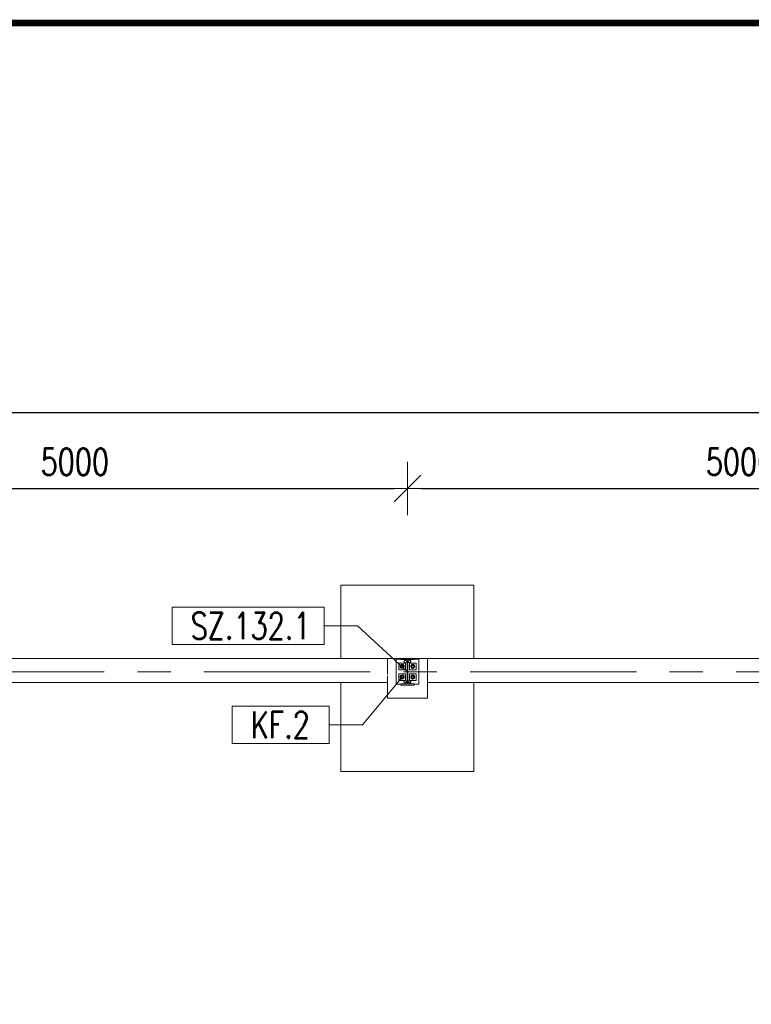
# Model space of a CAD drawing. Header units: millimetres. Extents: x 6807 to 7919, y 15387 to 15883.
# Tile 51 of 120: x 7247 to 7302, y 15723 to 15797. Entities that reach past the tile are written whole.
import ezdxf

# ---------------------------------------------------------------- set-up
doc = ezdxf.new("R2010")
doc.units = ezdxf.units.MM
doc.header["$LTSCALE"] = 10
doc.linetypes.add('MITTE', pattern=[2, 1.25, -0.25, 0.25, -0.25])
doc.layers.get('Defpoints').update_dxf_attribs({"color": 1})
for name, color, linetype, lineweight in [('_RAMKA', 7, 'Continuous', 35), ('PS_DIM', 4, 'Continuous', 13), ('PS_Object', 30, 'Continuous', 13), ('PS_Pos', 1, 'Continuous', 15), ('PS_SOLID', 7, 'Continuous', 30)]:
    doc.layers.add(name, color=color, linetype=linetype, lineweight=lineweight)
doc.styles.add('simplex', font='simplex.shx', dxfattribs={"width": 0.75})
doc.dimstyles.new('1_100_PRZ', dxfattribs={"dimtxt": 2, "dimasz": 1, "dimexe": 2, "dimexo": 5, "dimgap": 1, "dimtad": 1, "dimdec": 0, "dimlfac": 100, "dimtxsty": 'simplex', "dimblk": 'dimznak', "dimcen": 2, "dimse1": 1, "dimse2": 1, "dimclrd": 256, "dimclrt": 7, "dimadec": 1, "dimazin": 0, "dimtfac": 1, "dimtdec": 0, "dimtix": 1, "dimtmove": 2, "dimatfit": 3, "dimldrblk": 'dim-grot', "dimfxl": 1, "dimarcsym": 0})

# ---------------------------------------------------------------- blocks, each defined once
blk = doc.blocks.new('*U18')
at = {"layer": '_RAMKA', "lineweight": -3, "const_width": 0.5}
blk.add_lwpolyline([(-1070, 10), (-10, 10), (-10, 410), (-1070, 410)], close=True, dxfattribs=at)
blk = doc.blocks.new('dim-grot')
blk.add_hatch(color=256).paths.add_polyline_path([(0, 0), (-2, 0.5), (-2, -0.5)])
blk.add_lwpolyline([(0, 0), (-2, 0.5), (-2, -0.5), (0, 0)])
blk = doc.blocks.new('dimznak')
at = {"color": 0}
for points in [[(0, 2), (0, -2)], [(-2, 0), (2, 0)]]:
    blk.add_lwpolyline(points, dxfattribs=at)
at = {"color": 2}
blk.add_lwpolyline([(1, 1), (-1, -1)], dxfattribs=at)
blk = doc.blocks.new('*D446')
at = {"layer": 'Defpoints', "color": 0, "transparency": 16777216}
for p in [(6985.422, 15767.899), (7625.422, 15749.442, -0.807), (6985.422, 15748.738, -0.807)]:
    blk.add_point(p, dxfattribs=at)
at = {"layer": 'PS_DIM', "lineweight": -2, "transparency": 16777216}
blk.add_line((7624.422, 15767.899), (6986.422, 15767.899), dxfattribs=at)
at = {"layer": 'PS_DIM', "lineweight": -2, "transparency": 16777216, "rotation": 180}
blk.add_blockref('dimznak', (6985.422, 15767.899), dxfattribs=at)
at = {"layer": 'PS_DIM', "lineweight": -2, "transparency": 16777216}
blk.add_blockref('dimznak', (7625.422, 15767.899), dxfattribs=at)
at = {"layer": 'PS_DIM', "color": 7, "transparency": 16777216, "insert": (7305.422, 15769.899), "char_height": 2, "attachment_point": 5, "style": 'simplex'}
blk.add_mtext('64000', dxfattribs=at)
blk = doc.blocks.new('*X281')
at = {"color": 1}
for p, q in [((7269.672, 15759.309, -0.807), (7258.229, 15759.309, -0.807)), ((7258.229, 15759.309, -0.807), (7258.229, 15756.509, -0.807)), ((7269.672, 15756.509, -0.807), (7269.672, 15759.309, -0.807)), ((7269.672, 15757.909, -0.807), (7272.172, 15757.909, -0.807)), ((7275.922, 15754.47, -0.807), (7272.172, 15757.909, -0.807)), ((7258.229, 15756.509, -0.807), (7269.672, 15756.509, -0.807))]:
    blk.add_line(p, q, dxfattribs=at)
at = {"color": 30, "style": 'simplex', "width": 0.75}
blk.add_text('SZ.132.1', height=2, dxfattribs=at).set_placement((7259.629, 15756.909, -0.807))
blk = doc.blocks.new('*X282')
at = {"color": 1}
for p, q in [((7275.522, 15754.07, -0.807), (7272.547, 15750.483, -0.807)), ((7270.047, 15751.883, -0.807), (7262.747, 15751.883, -0.807)), ((7262.747, 15751.883, -0.807), (7262.747, 15749.083, -0.807)), ((7270.047, 15749.083, -0.807), (7270.047, 15751.883, -0.807)), ((7270.047, 15750.483, -0.807), (7272.547, 15750.483, -0.807)), ((7262.747, 15749.083, -0.807), (7270.047, 15749.083, -0.807))]:
    blk.add_line(p, q, dxfattribs=at)
at = {"color": 30, "style": 'simplex', "width": 0.75}
blk.add_text('KF.2', height=2, dxfattribs=at).set_placement((7264.147, 15749.483, -0.807))

msp = doc.modelspace()

# ---------------------------------------------------------------- linework, layer by layer
at = {"layer": 'PS_Object', "color": 5, "linetype": 'MITTE'}
msp.add_line((6960.628, 15748.442, -0.807), (7681.144, 15748.442, -0.807), dxfattribs=at)
at = {"layer": 'PS_SOLID', "color": 253, "linetype": 'Continuous', "lineweight": 5}
for p, q in [((7280.922, 15754.942, -0.807), (7270.922, 15754.942, -0.807)), ((7270.922, 15754.942, -0.807), (7270.922, 15749.442, -0.807)), ((7280.922, 15749.442, -0.807), (7280.922, 15754.942, -0.807)), ((7274.422, 15749.442, -0.807), (7227.422, 15749.442, -0.807)), ((7277.422, 15749.442, -0.807), (7274.422, 15749.442, -0.807)), ((7274.422, 15748.222, -0.807), (7274.422, 15749.442, -0.807)), ((7324.422, 15749.442, -0.807), (7277.422, 15749.442, -0.807)), ((7277.422, 15749.442, -0.807), (7277.422, 15747.642, -0.807)), ((7227.422, 15747.642, -0.807), (7274.422, 15747.642, -0.807)), ((7270.922, 15747.642, -0.807), (7270.922, 15740.942, -0.807)), ((7274.422, 15747.642, -0.807), (7274.422, 15748.142, -0.807)), ((7274.422, 15747.642, -0.807), (7274.422, 15746.442, -0.807)), ((7277.422, 15746.442, -0.807), (7277.422, 15747.642, -0.807)), ((7277.422, 15747.642, -0.807), (7324.422, 15747.642, -0.807)), ((7280.922, 15740.942, -0.807), (7280.922, 15747.642, -0.807)), ((7274.422, 15746.442, -0.807), (7277.422, 15746.442, -0.807)), ((7270.922, 15740.942, -0.807), (7280.922, 15740.942, -0.807))]:
    msp.add_line(p, q, dxfattribs=at)
at = {"layer": 'PS_SOLID', "linetype": 'Continuous', "lineweight": 13}
for p, q in [((7275.072, 15749.382, -0.807), (7275.422, 15749.382, -0.807)), ((7275.072, 15747.502, -0.807), (7275.072, 15749.382, -0.807)), ((7275.272, 15748.592, -0.807), (7275.272, 15749.092, -0.807)), ((7275.272, 15749.092, -0.807), (7275.506, 15749.092, -0.807)), ((7276.422, 15749.442, -0.807), (7275.422, 15749.442, -0.807)), ((7275.422, 15749.357, -0.807), (7275.422, 15749.442, -0.807)), ((7275.894, 15749.357, -0.807), (7275.422, 15749.357, -0.807)), ((7275.506, 15749.092, -0.807), (7275.772, 15749.092, -0.807)), ((7275.707, 15749.279, -0.807), (7275.667, 15749.232, -0.807)), ((7275.667, 15749.232, -0.807), (7275.667, 15749.171, -0.807)), ((7275.667, 15749.171, -0.807), (7275.707, 15749.124, -0.807)), ((7275.767, 15749.29, -0.807), (7275.707, 15749.279, -0.807)), ((7275.707, 15749.124, -0.807), (7275.767, 15749.113, -0.807)), ((7275.82, 15749.259, -0.807), (7275.767, 15749.29, -0.807)), ((7275.767, 15749.113, -0.807), (7275.82, 15749.144, -0.807)), ((7275.772, 15749.092, -0.807), (7275.772, 15748.592, -0.807)), ((7275.842, 15749.202, -0.807), (7275.82, 15749.259, -0.807)), ((7275.82, 15749.144, -0.807), (7275.842, 15749.202, -0.807)), ((7275.894, 15747.527, -0.807), (7275.894, 15749.357, -0.807)), ((7275.95, 15747.527, -0.807), (7275.95, 15749.357, -0.807)), ((7275.95, 15749.357, -0.807), (7276.422, 15749.357, -0.807)), ((7276.002, 15749.202, -0.807), (7276.023, 15749.259, -0.807)), ((7276.023, 15749.144, -0.807), (7276.002, 15749.202, -0.807)), ((7276.023, 15749.259, -0.807), (7276.076, 15749.29, -0.807)), ((7276.076, 15749.113, -0.807), (7276.023, 15749.144, -0.807)), ((7276.337, 15749.092, -0.807), (7276.072, 15749.092, -0.807)), ((7276.072, 15749.092, -0.807), (7276.072, 15748.592, -0.807)), ((7276.076, 15749.29, -0.807), (7276.137, 15749.279, -0.807)), ((7276.137, 15749.124, -0.807), (7276.076, 15749.113, -0.807)), ((7276.137, 15749.279, -0.807), (7276.176, 15749.232, -0.807)), ((7276.176, 15749.171, -0.807), (7276.137, 15749.124, -0.807)), ((7276.176, 15749.232, -0.807), (7276.176, 15749.171, -0.807)), ((7276.572, 15749.092, -0.807), (7276.337, 15749.092, -0.807)), ((7276.422, 15749.357, -0.807), (7276.422, 15749.442, -0.807)), ((7276.772, 15749.382, -0.807), (7276.422, 15749.382, -0.807)), ((7276.572, 15748.592, -0.807), (7276.572, 15749.092, -0.807)), ((7276.772, 15747.502, -0.807), (7276.772, 15749.382, -0.807)), ((7275.772, 15748.592, -0.807), (7275.272, 15748.592, -0.807)), ((7275.272, 15747.792, -0.807), (7275.272, 15748.292, -0.807)), ((7275.272, 15748.292, -0.807), (7275.506, 15748.292, -0.807)), ((7275.506, 15748.292, -0.807), (7275.772, 15748.292, -0.807)), ((7275.772, 15748.292, -0.807), (7275.772, 15747.792, -0.807)), ((7276.072, 15748.592, -0.807), (7276.572, 15748.592, -0.807)), ((7276.337, 15748.292, -0.807), (7276.072, 15748.292, -0.807)), ((7276.072, 15748.292, -0.807), (7276.072, 15747.792, -0.807)), ((7276.572, 15748.292, -0.807), (7276.337, 15748.292, -0.807)), ((7276.572, 15747.792, -0.807), (7276.572, 15748.292, -0.807)), ((7275.422, 15747.502, -0.807), (7275.072, 15747.502, -0.807)), ((7275.772, 15747.792, -0.807), (7275.272, 15747.792, -0.807)), ((7275.422, 15747.527, -0.807), (7275.894, 15747.527, -0.807)), ((7275.422, 15747.442, -0.807), (7275.422, 15747.527, -0.807)), ((7275.422, 15747.442, -0.807), (7276.422, 15747.442, -0.807)), ((7275.707, 15747.759, -0.807), (7275.667, 15747.712, -0.807)), ((7275.667, 15747.712, -0.807), (7275.667, 15747.651, -0.807)), ((7275.667, 15747.651, -0.807), (7275.707, 15747.604, -0.807)), ((7275.767, 15747.77, -0.807), (7275.707, 15747.759, -0.807)), ((7275.707, 15747.604, -0.807), (7275.767, 15747.593, -0.807)), ((7275.82, 15747.739, -0.807), (7275.767, 15747.77, -0.807)), ((7275.767, 15747.593, -0.807), (7275.82, 15747.624, -0.807)), ((7275.842, 15747.682, -0.807), (7275.82, 15747.739, -0.807)), ((7275.82, 15747.624, -0.807), (7275.842, 15747.682, -0.807)), ((7276.422, 15747.527, -0.807), (7275.95, 15747.527, -0.807)), ((7276.002, 15747.682, -0.807), (7276.023, 15747.739, -0.807)), ((7276.023, 15747.624, -0.807), (7276.002, 15747.682, -0.807)), ((7276.023, 15747.739, -0.807), (7276.076, 15747.77, -0.807)), ((7276.076, 15747.593, -0.807), (7276.023, 15747.624, -0.807)), ((7276.072, 15747.792, -0.807), (7276.572, 15747.792, -0.807)), ((7276.076, 15747.77, -0.807), (7276.137, 15747.759, -0.807)), ((7276.137, 15747.604, -0.807), (7276.076, 15747.593, -0.807)), ((7276.137, 15747.759, -0.807), (7276.176, 15747.712, -0.807)), ((7276.176, 15747.651, -0.807), (7276.137, 15747.604, -0.807)), ((7276.176, 15747.712, -0.807), (7276.176, 15747.651, -0.807)), ((7276.422, 15747.442, -0.807), (7276.422, 15747.527, -0.807)), ((7276.422, 15747.502, -0.807), (7276.772, 15747.502, -0.807))]:
    msp.add_line(p, q, dxfattribs=at)
at = {"layer": 'PS_SOLID', "color": 3, "linetype": 'Continuous', "lineweight": 13}
for p, q in [((7275.373, 15748.862, -0.807), (7275.384, 15748.901, -0.807)), ((7275.383, 15748.842, -0.807), (7275.452, 15748.962, -0.807)), ((7275.384, 15748.901, -0.807), (7275.405, 15748.936, -0.807)), ((7275.405, 15748.936, -0.807), (7275.435, 15748.964, -0.807)), ((7275.435, 15748.964, -0.807), (7275.471, 15748.983, -0.807)), ((7275.452, 15748.962, -0.807), (7275.516, 15748.962, -0.807)), ((7275.456, 15748.887, -0.807), (7275.466, 15748.9, -0.807)), ((7275.466, 15748.9, -0.807), (7275.479, 15748.909, -0.807)), ((7275.471, 15748.983, -0.807), (7275.511, 15748.991, -0.807)), ((7275.475, 15748.907, -0.807), (7275.473, 15748.904, -0.807)), ((7275.477, 15748.908, -0.807), (7275.475, 15748.907, -0.807)), ((7275.479, 15748.909, -0.807), (7275.494, 15748.917, -0.807)), ((7275.494, 15748.917, -0.807), (7275.509, 15748.921, -0.807)), ((7275.495, 15748.917, -0.807), (7275.494, 15748.917, -0.807)), ((7275.497, 15748.917, -0.807), (7275.495, 15748.917, -0.807)), ((7275.509, 15748.921, -0.807), (7275.526, 15748.921, -0.807)), ((7275.511, 15748.991, -0.807), (7275.552, 15748.988, -0.807)), ((7275.516, 15748.921, -0.807), (7275.514, 15748.921, -0.807)), ((7275.516, 15748.962, -0.807), (7275.591, 15748.962, -0.807)), ((7275.519, 15748.921, -0.807), (7275.516, 15748.921, -0.807)), ((7275.526, 15748.921, -0.807), (7275.542, 15748.919, -0.807)), ((7275.538, 15748.92, -0.807), (7275.534, 15748.92, -0.807)), ((7275.539, 15748.919, -0.807), (7275.538, 15748.92, -0.807)), ((7275.542, 15748.919, -0.807), (7275.557, 15748.913, -0.807)), ((7275.552, 15748.988, -0.807), (7275.591, 15748.975, -0.807)), ((7275.557, 15748.913, -0.807), (7275.571, 15748.905, -0.807)), ((7275.558, 15748.913, -0.807), (7275.558, 15748.913, -0.807)), ((7275.561, 15748.911, -0.807), (7275.558, 15748.913, -0.807)), ((7275.571, 15748.905, -0.807), (7275.582, 15748.894, -0.807)), ((7275.576, 15748.9, -0.807), (7275.574, 15748.902, -0.807)), ((7275.578, 15748.898, -0.807), (7275.576, 15748.9, -0.807)), ((7275.591, 15748.975, -0.807), (7275.624, 15748.951, -0.807)), ((7275.591, 15748.962, -0.807), (7275.66, 15748.842, -0.807)), ((7275.624, 15748.951, -0.807), (7275.65, 15748.919, -0.807)), ((7275.65, 15748.919, -0.807), (7275.666, 15748.882, -0.807)), ((7276.193, 15748.919, -0.807), (7276.177, 15748.882, -0.807)), ((7276.252, 15748.962, -0.807), (7276.183, 15748.842, -0.807)), ((7276.219, 15748.951, -0.807), (7276.193, 15748.919, -0.807)), ((7276.253, 15748.975, -0.807), (7276.219, 15748.951, -0.807)), ((7276.327, 15748.962, -0.807), (7276.252, 15748.962, -0.807)), ((7276.291, 15748.988, -0.807), (7276.253, 15748.975, -0.807)), ((7276.273, 15748.905, -0.807), (7276.261, 15748.894, -0.807)), ((7276.265, 15748.898, -0.807), (7276.267, 15748.9, -0.807)), ((7276.267, 15748.9, -0.807), (7276.269, 15748.902, -0.807)), ((7276.286, 15748.913, -0.807), (7276.273, 15748.905, -0.807)), ((7276.282, 15748.911, -0.807), (7276.285, 15748.913, -0.807)), ((7276.285, 15748.913, -0.807), (7276.285, 15748.913, -0.807)), ((7276.301, 15748.919, -0.807), (7276.286, 15748.913, -0.807)), ((7276.332, 15748.991, -0.807), (7276.291, 15748.988, -0.807)), ((7276.317, 15748.921, -0.807), (7276.301, 15748.919, -0.807)), ((7276.304, 15748.919, -0.807), (7276.305, 15748.92, -0.807)), ((7276.305, 15748.92, -0.807), (7276.309, 15748.92, -0.807)), ((7276.334, 15748.921, -0.807), (7276.317, 15748.921, -0.807)), ((7276.324, 15748.921, -0.807), (7276.327, 15748.921, -0.807)), ((7276.391, 15748.962, -0.807), (7276.327, 15748.962, -0.807)), ((7276.327, 15748.921, -0.807), (7276.33, 15748.921, -0.807)), ((7276.372, 15748.983, -0.807), (7276.332, 15748.991, -0.807)), ((7276.349, 15748.917, -0.807), (7276.334, 15748.921, -0.807)), ((7276.346, 15748.917, -0.807), (7276.348, 15748.917, -0.807)), ((7276.348, 15748.917, -0.807), (7276.349, 15748.917, -0.807)), ((7276.364, 15748.909, -0.807), (7276.349, 15748.917, -0.807)), ((7276.377, 15748.9, -0.807), (7276.364, 15748.909, -0.807)), ((7276.366, 15748.908, -0.807), (7276.368, 15748.907, -0.807)), ((7276.368, 15748.907, -0.807), (7276.37, 15748.904, -0.807)), ((7276.408, 15748.964, -0.807), (7276.372, 15748.983, -0.807)), ((7276.387, 15748.887, -0.807), (7276.377, 15748.9, -0.807)), ((7276.46, 15748.842, -0.807), (7276.391, 15748.962, -0.807)), ((7276.438, 15748.936, -0.807), (7276.408, 15748.964, -0.807)), ((7276.459, 15748.901, -0.807), (7276.438, 15748.936, -0.807)), ((7276.47, 15748.862, -0.807), (7276.459, 15748.901, -0.807)), ((7275.373, 15748.842, -0.807), (7275.373, 15748.862, -0.807)), ((7275.373, 15748.821, -0.807), (7275.373, 15748.842, -0.807)), ((7275.384, 15748.782, -0.807), (7275.373, 15748.821, -0.807)), ((7275.452, 15748.722, -0.807), (7275.383, 15748.842, -0.807)), ((7275.383, 15748.042, -0.807), (7275.452, 15748.162, -0.807)), ((7275.405, 15748.747, -0.807), (7275.384, 15748.782, -0.807)), ((7275.435, 15748.719, -0.807), (7275.405, 15748.747, -0.807)), ((7275.405, 15748.136, -0.807), (7275.435, 15748.164, -0.807)), ((7275.471, 15748.7, -0.807), (7275.435, 15748.719, -0.807)), ((7275.435, 15748.164, -0.807), (7275.471, 15748.183, -0.807)), ((7275.442, 15748.842, -0.807), (7275.443, 15748.858, -0.807)), ((7275.443, 15748.854, -0.807), (7275.442, 15748.852, -0.807)), ((7275.442, 15748.852, -0.807), (7275.442, 15748.849, -0.807)), ((7275.443, 15748.825, -0.807), (7275.442, 15748.842, -0.807)), ((7275.442, 15748.834, -0.807), (7275.442, 15748.831, -0.807)), ((7275.442, 15748.831, -0.807), (7275.443, 15748.829, -0.807)), ((7275.443, 15748.858, -0.807), (7275.448, 15748.873, -0.807)), ((7275.448, 15748.81, -0.807), (7275.443, 15748.825, -0.807)), ((7275.448, 15748.873, -0.807), (7275.456, 15748.887, -0.807)), ((7275.449, 15748.874, -0.807), (7275.448, 15748.873, -0.807)), ((7275.448, 15748.873, -0.807), (7275.448, 15748.873, -0.807)), ((7275.448, 15748.81, -0.807), (7275.449, 15748.809, -0.807)), ((7275.448, 15748.81, -0.807), (7275.448, 15748.81, -0.807)), ((7275.456, 15748.796, -0.807), (7275.448, 15748.81, -0.807)), ((7275.591, 15748.722, -0.807), (7275.452, 15748.722, -0.807)), ((7275.452, 15748.162, -0.807), (7275.516, 15748.162, -0.807)), ((7275.466, 15748.784, -0.807), (7275.456, 15748.796, -0.807)), ((7275.459, 15748.892, -0.807), (7275.458, 15748.89, -0.807)), ((7275.458, 15748.793, -0.807), (7275.459, 15748.791, -0.807)), ((7275.462, 15748.894, -0.807), (7275.459, 15748.892, -0.807)), ((7275.459, 15748.791, -0.807), (7275.462, 15748.789, -0.807)), ((7275.479, 15748.774, -0.807), (7275.466, 15748.784, -0.807)), ((7275.511, 15748.692, -0.807), (7275.471, 15748.7, -0.807)), ((7275.471, 15748.183, -0.807), (7275.511, 15748.191, -0.807)), ((7275.473, 15748.779, -0.807), (7275.475, 15748.776, -0.807)), ((7275.475, 15748.776, -0.807), (7275.477, 15748.775, -0.807)), ((7275.494, 15748.766, -0.807), (7275.479, 15748.774, -0.807)), ((7275.494, 15748.766, -0.807), (7275.495, 15748.766, -0.807)), ((7275.509, 15748.762, -0.807), (7275.494, 15748.766, -0.807)), ((7275.495, 15748.766, -0.807), (7275.497, 15748.766, -0.807)), ((7275.526, 15748.762, -0.807), (7275.509, 15748.762, -0.807)), ((7275.552, 15748.695, -0.807), (7275.511, 15748.692, -0.807)), ((7275.511, 15748.191, -0.807), (7275.552, 15748.188, -0.807)), ((7275.514, 15748.762, -0.807), (7275.516, 15748.762, -0.807)), ((7275.516, 15748.762, -0.807), (7275.519, 15748.762, -0.807)), ((7275.516, 15748.162, -0.807), (7275.591, 15748.162, -0.807)), ((7275.542, 15748.764, -0.807), (7275.526, 15748.762, -0.807)), ((7275.534, 15748.763, -0.807), (7275.538, 15748.763, -0.807)), ((7275.538, 15748.763, -0.807), (7275.539, 15748.764, -0.807)), ((7275.557, 15748.77, -0.807), (7275.542, 15748.764, -0.807)), ((7275.591, 15748.708, -0.807), (7275.552, 15748.695, -0.807)), ((7275.552, 15748.188, -0.807), (7275.591, 15748.175, -0.807)), ((7275.571, 15748.778, -0.807), (7275.557, 15748.77, -0.807)), ((7275.558, 15748.77, -0.807), (7275.561, 15748.772, -0.807)), ((7275.558, 15748.77, -0.807), (7275.558, 15748.77, -0.807)), ((7275.582, 15748.789, -0.807), (7275.571, 15748.778, -0.807)), ((7275.574, 15748.781, -0.807), (7275.576, 15748.783, -0.807)), ((7275.576, 15748.783, -0.807), (7275.578, 15748.786, -0.807)), ((7275.582, 15748.894, -0.807), (7275.591, 15748.88, -0.807)), ((7275.591, 15748.803, -0.807), (7275.582, 15748.789, -0.807)), ((7275.59, 15748.883, -0.807), (7275.588, 15748.886, -0.807)), ((7275.588, 15748.797, -0.807), (7275.59, 15748.8, -0.807)), ((7275.59, 15748.882, -0.807), (7275.59, 15748.883, -0.807)), ((7275.59, 15748.8, -0.807), (7275.59, 15748.801, -0.807)), ((7275.591, 15748.88, -0.807), (7275.598, 15748.865, -0.807)), ((7275.66, 15748.842, -0.807), (7275.591, 15748.722, -0.807)), ((7275.598, 15748.818, -0.807), (7275.591, 15748.803, -0.807)), ((7275.624, 15748.732, -0.807), (7275.591, 15748.708, -0.807)), ((7275.591, 15748.175, -0.807), (7275.624, 15748.151, -0.807)), ((7275.591, 15748.162, -0.807), (7275.66, 15748.042, -0.807)), ((7275.598, 15748.865, -0.807), (7275.601, 15748.85, -0.807)), ((7275.599, 15748.863, -0.807), (7275.598, 15748.864, -0.807)), ((7275.601, 15748.833, -0.807), (7275.598, 15748.818, -0.807)), ((7275.598, 15748.819, -0.807), (7275.599, 15748.82, -0.807)), ((7275.599, 15748.86, -0.807), (7275.599, 15748.863, -0.807)), ((7275.599, 15748.82, -0.807), (7275.599, 15748.823, -0.807)), ((7275.601, 15748.85, -0.807), (7275.601, 15748.833, -0.807)), ((7275.602, 15748.842, -0.807), (7275.601, 15748.845, -0.807)), ((7275.601, 15748.839, -0.807), (7275.602, 15748.842, -0.807)), ((7275.65, 15748.764, -0.807), (7275.624, 15748.732, -0.807)), ((7275.666, 15748.801, -0.807), (7275.65, 15748.764, -0.807)), ((7275.666, 15748.882, -0.807), (7275.672, 15748.842, -0.807)), ((7275.672, 15748.842, -0.807), (7275.666, 15748.801, -0.807)), ((7276.177, 15748.882, -0.807), (7276.172, 15748.842, -0.807)), ((7276.172, 15748.842, -0.807), (7276.177, 15748.801, -0.807)), ((7276.177, 15748.801, -0.807), (7276.193, 15748.764, -0.807)), ((7276.183, 15748.842, -0.807), (7276.252, 15748.722, -0.807)), ((7276.252, 15748.162, -0.807), (7276.183, 15748.042, -0.807)), ((7276.193, 15748.764, -0.807), (7276.219, 15748.732, -0.807)), ((7276.219, 15748.732, -0.807), (7276.253, 15748.708, -0.807)), ((7276.253, 15748.175, -0.807), (7276.219, 15748.151, -0.807)), ((7276.245, 15748.865, -0.807), (7276.242, 15748.85, -0.807)), ((7276.242, 15748.85, -0.807), (7276.242, 15748.833, -0.807)), ((7276.242, 15748.842, -0.807), (7276.242, 15748.845, -0.807)), ((7276.242, 15748.839, -0.807), (7276.242, 15748.842, -0.807)), ((7276.242, 15748.833, -0.807), (7276.245, 15748.818, -0.807)), ((7276.244, 15748.86, -0.807), (7276.245, 15748.863, -0.807)), ((7276.245, 15748.82, -0.807), (7276.244, 15748.823, -0.807)), ((7276.252, 15748.88, -0.807), (7276.245, 15748.865, -0.807)), ((7276.245, 15748.863, -0.807), (7276.245, 15748.864, -0.807)), ((7276.245, 15748.819, -0.807), (7276.245, 15748.82, -0.807)), ((7276.245, 15748.818, -0.807), (7276.252, 15748.803, -0.807)), ((7276.261, 15748.894, -0.807), (7276.252, 15748.88, -0.807)), ((7276.252, 15748.803, -0.807), (7276.261, 15748.789, -0.807)), ((7276.252, 15748.722, -0.807), (7276.391, 15748.722, -0.807)), ((7276.327, 15748.162, -0.807), (7276.252, 15748.162, -0.807)), ((7276.253, 15748.883, -0.807), (7276.255, 15748.886, -0.807)), ((7276.253, 15748.882, -0.807), (7276.253, 15748.883, -0.807)), ((7276.253, 15748.8, -0.807), (7276.253, 15748.801, -0.807)), ((7276.255, 15748.797, -0.807), (7276.253, 15748.8, -0.807)), ((7276.253, 15748.708, -0.807), (7276.291, 15748.695, -0.807)), ((7276.291, 15748.188, -0.807), (7276.253, 15748.175, -0.807)), ((7276.261, 15748.789, -0.807), (7276.273, 15748.778, -0.807)), ((7276.267, 15748.783, -0.807), (7276.265, 15748.786, -0.807)), ((7276.269, 15748.781, -0.807), (7276.267, 15748.783, -0.807)), ((7276.273, 15748.778, -0.807), (7276.286, 15748.77, -0.807)), ((7276.285, 15748.77, -0.807), (7276.282, 15748.772, -0.807)), ((7276.285, 15748.77, -0.807), (7276.285, 15748.77, -0.807)), ((7276.286, 15748.77, -0.807), (7276.301, 15748.764, -0.807)), ((7276.291, 15748.695, -0.807), (7276.332, 15748.692, -0.807)), ((7276.332, 15748.191, -0.807), (7276.291, 15748.188, -0.807)), ((7276.301, 15748.764, -0.807), (7276.317, 15748.762, -0.807)), ((7276.305, 15748.763, -0.807), (7276.304, 15748.764, -0.807)), ((7276.309, 15748.763, -0.807), (7276.305, 15748.763, -0.807)), ((7276.317, 15748.762, -0.807), (7276.334, 15748.762, -0.807)), ((7276.327, 15748.762, -0.807), (7276.324, 15748.762, -0.807)), ((7276.33, 15748.762, -0.807), (7276.327, 15748.762, -0.807)), ((7276.391, 15748.162, -0.807), (7276.327, 15748.162, -0.807)), ((7276.332, 15748.692, -0.807), (7276.372, 15748.7, -0.807)), ((7276.372, 15748.183, -0.807), (7276.332, 15748.191, -0.807)), ((7276.334, 15748.762, -0.807), (7276.349, 15748.766, -0.807)), ((7276.348, 15748.766, -0.807), (7276.346, 15748.766, -0.807)), ((7276.349, 15748.766, -0.807), (7276.348, 15748.766, -0.807)), ((7276.349, 15748.766, -0.807), (7276.364, 15748.774, -0.807)), ((7276.364, 15748.774, -0.807), (7276.377, 15748.784, -0.807)), ((7276.368, 15748.776, -0.807), (7276.366, 15748.775, -0.807)), ((7276.37, 15748.779, -0.807), (7276.368, 15748.776, -0.807)), ((7276.372, 15748.7, -0.807), (7276.408, 15748.719, -0.807)), ((7276.408, 15748.164, -0.807), (7276.372, 15748.183, -0.807)), ((7276.377, 15748.784, -0.807), (7276.387, 15748.796, -0.807)), ((7276.381, 15748.894, -0.807), (7276.384, 15748.892, -0.807)), ((7276.384, 15748.791, -0.807), (7276.381, 15748.789, -0.807)), ((7276.384, 15748.892, -0.807), (7276.385, 15748.89, -0.807)), ((7276.385, 15748.793, -0.807), (7276.384, 15748.791, -0.807)), ((7276.395, 15748.873, -0.807), (7276.387, 15748.887, -0.807)), ((7276.387, 15748.796, -0.807), (7276.395, 15748.81, -0.807)), ((7276.391, 15748.722, -0.807), (7276.46, 15748.842, -0.807)), ((7276.46, 15748.042, -0.807), (7276.391, 15748.162, -0.807)), ((7276.394, 15748.874, -0.807), (7276.395, 15748.873, -0.807)), ((7276.395, 15748.81, -0.807), (7276.394, 15748.809, -0.807)), ((7276.4, 15748.858, -0.807), (7276.395, 15748.873, -0.807)), ((7276.395, 15748.873, -0.807), (7276.395, 15748.873, -0.807)), ((7276.395, 15748.81, -0.807), (7276.4, 15748.825, -0.807)), ((7276.395, 15748.81, -0.807), (7276.395, 15748.81, -0.807)), ((7276.402, 15748.842, -0.807), (7276.4, 15748.858, -0.807)), ((7276.4, 15748.854, -0.807), (7276.401, 15748.852, -0.807)), ((7276.4, 15748.825, -0.807), (7276.402, 15748.842, -0.807)), ((7276.401, 15748.831, -0.807), (7276.4, 15748.829, -0.807)), ((7276.401, 15748.852, -0.807), (7276.401, 15748.849, -0.807)), ((7276.401, 15748.834, -0.807), (7276.401, 15748.831, -0.807)), ((7276.408, 15748.719, -0.807), (7276.438, 15748.747, -0.807)), ((7276.438, 15748.136, -0.807), (7276.408, 15748.164, -0.807)), ((7276.438, 15748.747, -0.807), (7276.459, 15748.782, -0.807)), ((7276.459, 15748.782, -0.807), (7276.47, 15748.821, -0.807)), ((7276.47, 15748.842, -0.807), (7276.47, 15748.862, -0.807)), ((7276.47, 15748.821, -0.807), (7276.47, 15748.842, -0.807)), ((7275.373, 15748.062, -0.807), (7275.384, 15748.101, -0.807)), ((7275.373, 15748.042, -0.807), (7275.373, 15748.062, -0.807)), ((7275.373, 15748.021, -0.807), (7275.373, 15748.042, -0.807)), ((7275.384, 15747.982, -0.807), (7275.373, 15748.021, -0.807)), ((7275.452, 15747.922, -0.807), (7275.383, 15748.042, -0.807)), ((7275.384, 15748.101, -0.807), (7275.405, 15748.136, -0.807)), ((7275.405, 15747.947, -0.807), (7275.384, 15747.982, -0.807)), ((7275.435, 15747.919, -0.807), (7275.405, 15747.947, -0.807)), ((7275.471, 15747.9, -0.807), (7275.435, 15747.919, -0.807)), ((7275.442, 15748.042, -0.807), (7275.443, 15748.058, -0.807)), ((7275.443, 15748.054, -0.807), (7275.442, 15748.052, -0.807)), ((7275.442, 15748.052, -0.807), (7275.442, 15748.049, -0.807)), ((7275.443, 15748.025, -0.807), (7275.442, 15748.042, -0.807)), ((7275.442, 15748.034, -0.807), (7275.442, 15748.031, -0.807)), ((7275.442, 15748.031, -0.807), (7275.443, 15748.029, -0.807)), ((7275.443, 15748.058, -0.807), (7275.448, 15748.073, -0.807)), ((7275.448, 15748.01, -0.807), (7275.443, 15748.025, -0.807)), ((7275.448, 15748.073, -0.807), (7275.456, 15748.087, -0.807)), ((7275.449, 15748.074, -0.807), (7275.448, 15748.073, -0.807)), ((7275.448, 15748.073, -0.807), (7275.448, 15748.073, -0.807)), ((7275.448, 15748.01, -0.807), (7275.449, 15748.009, -0.807)), ((7275.448, 15748.01, -0.807), (7275.448, 15748.01, -0.807)), ((7275.456, 15747.996, -0.807), (7275.448, 15748.01, -0.807)), ((7275.591, 15747.922, -0.807), (7275.452, 15747.922, -0.807)), ((7275.456, 15748.087, -0.807), (7275.466, 15748.1, -0.807)), ((7275.466, 15747.984, -0.807), (7275.456, 15747.996, -0.807)), ((7275.459, 15748.092, -0.807), (7275.458, 15748.09, -0.807)), ((7275.458, 15747.993, -0.807), (7275.459, 15747.991, -0.807)), ((7275.462, 15748.094, -0.807), (7275.459, 15748.092, -0.807)), ((7275.459, 15747.991, -0.807), (7275.462, 15747.989, -0.807)), ((7275.466, 15748.1, -0.807), (7275.479, 15748.109, -0.807)), ((7275.479, 15747.974, -0.807), (7275.466, 15747.984, -0.807)), ((7275.511, 15747.892, -0.807), (7275.471, 15747.9, -0.807)), ((7275.475, 15748.107, -0.807), (7275.473, 15748.104, -0.807)), ((7275.473, 15747.979, -0.807), (7275.475, 15747.976, -0.807)), ((7275.477, 15748.108, -0.807), (7275.475, 15748.107, -0.807)), ((7275.475, 15747.976, -0.807), (7275.477, 15747.975, -0.807)), ((7275.479, 15748.109, -0.807), (7275.494, 15748.117, -0.807)), ((7275.494, 15747.966, -0.807), (7275.479, 15747.974, -0.807)), ((7275.494, 15748.117, -0.807), (7275.509, 15748.121, -0.807)), ((7275.495, 15748.117, -0.807), (7275.494, 15748.117, -0.807)), ((7275.494, 15747.966, -0.807), (7275.495, 15747.966, -0.807)), ((7275.509, 15747.962, -0.807), (7275.494, 15747.966, -0.807)), ((7275.497, 15748.117, -0.807), (7275.495, 15748.117, -0.807)), ((7275.495, 15747.966, -0.807), (7275.497, 15747.966, -0.807)), ((7275.509, 15748.121, -0.807), (7275.526, 15748.121, -0.807)), ((7275.526, 15747.962, -0.807), (7275.509, 15747.962, -0.807)), ((7275.552, 15747.895, -0.807), (7275.511, 15747.892, -0.807)), ((7275.516, 15748.121, -0.807), (7275.514, 15748.121, -0.807)), ((7275.514, 15747.962, -0.807), (7275.516, 15747.962, -0.807)), ((7275.519, 15748.121, -0.807), (7275.516, 15748.121, -0.807)), ((7275.516, 15747.962, -0.807), (7275.519, 15747.962, -0.807)), ((7275.526, 15748.121, -0.807), (7275.542, 15748.119, -0.807)), ((7275.542, 15747.964, -0.807), (7275.526, 15747.962, -0.807)), ((7275.538, 15748.12, -0.807), (7275.534, 15748.12, -0.807)), ((7275.534, 15747.963, -0.807), (7275.538, 15747.963, -0.807)), ((7275.539, 15748.119, -0.807), (7275.538, 15748.12, -0.807)), ((7275.538, 15747.963, -0.807), (7275.539, 15747.964, -0.807)), ((7275.542, 15748.119, -0.807), (7275.557, 15748.113, -0.807)), ((7275.557, 15747.97, -0.807), (7275.542, 15747.964, -0.807)), ((7275.591, 15747.908, -0.807), (7275.552, 15747.895, -0.807)), ((7275.557, 15748.113, -0.807), (7275.571, 15748.105, -0.807)), ((7275.571, 15747.978, -0.807), (7275.557, 15747.97, -0.807)), ((7275.558, 15748.113, -0.807), (7275.558, 15748.113, -0.807)), ((7275.561, 15748.111, -0.807), (7275.558, 15748.113, -0.807)), ((7275.558, 15747.97, -0.807), (7275.561, 15747.972, -0.807)), ((7275.558, 15747.97, -0.807), (7275.558, 15747.97, -0.807)), ((7275.571, 15748.105, -0.807), (7275.582, 15748.094, -0.807)), ((7275.582, 15747.989, -0.807), (7275.571, 15747.978, -0.807)), ((7275.576, 15748.1, -0.807), (7275.574, 15748.102, -0.807)), ((7275.574, 15747.981, -0.807), (7275.576, 15747.983, -0.807)), ((7275.578, 15748.098, -0.807), (7275.576, 15748.1, -0.807)), ((7275.576, 15747.983, -0.807), (7275.578, 15747.986, -0.807)), ((7275.582, 15748.094, -0.807), (7275.591, 15748.08, -0.807)), ((7275.591, 15748.003, -0.807), (7275.582, 15747.989, -0.807)), ((7275.59, 15748.083, -0.807), (7275.588, 15748.086, -0.807)), ((7275.588, 15747.997, -0.807), (7275.59, 15748, -0.807)), ((7275.59, 15748.082, -0.807), (7275.59, 15748.083, -0.807)), ((7275.59, 15748, -0.807), (7275.59, 15748.001, -0.807)), ((7275.591, 15748.08, -0.807), (7275.598, 15748.065, -0.807)), ((7275.66, 15748.042, -0.807), (7275.591, 15747.922, -0.807)), ((7275.598, 15748.018, -0.807), (7275.591, 15748.003, -0.807)), ((7275.624, 15747.932, -0.807), (7275.591, 15747.908, -0.807)), ((7275.598, 15748.065, -0.807), (7275.601, 15748.05, -0.807)), ((7275.599, 15748.063, -0.807), (7275.598, 15748.064, -0.807)), ((7275.601, 15748.033, -0.807), (7275.598, 15748.018, -0.807)), ((7275.598, 15748.019, -0.807), (7275.599, 15748.02, -0.807)), ((7275.599, 15748.06, -0.807), (7275.599, 15748.063, -0.807)), ((7275.599, 15748.02, -0.807), (7275.599, 15748.023, -0.807)), ((7275.601, 15748.05, -0.807), (7275.601, 15748.033, -0.807)), ((7275.602, 15748.042, -0.807), (7275.601, 15748.045, -0.807)), ((7275.601, 15748.039, -0.807), (7275.602, 15748.042, -0.807)), ((7275.624, 15748.151, -0.807), (7275.65, 15748.119, -0.807)), ((7275.65, 15747.964, -0.807), (7275.624, 15747.932, -0.807)), ((7275.65, 15748.119, -0.807), (7275.666, 15748.082, -0.807)), ((7275.666, 15748.001, -0.807), (7275.65, 15747.964, -0.807)), ((7275.666, 15748.082, -0.807), (7275.672, 15748.042, -0.807)), ((7275.672, 15748.042, -0.807), (7275.666, 15748.001, -0.807)), ((7276.177, 15748.082, -0.807), (7276.172, 15748.042, -0.807)), ((7276.172, 15748.042, -0.807), (7276.177, 15748.001, -0.807)), ((7276.193, 15748.119, -0.807), (7276.177, 15748.082, -0.807)), ((7276.177, 15748.001, -0.807), (7276.193, 15747.964, -0.807)), ((7276.183, 15748.042, -0.807), (7276.252, 15747.922, -0.807)), ((7276.219, 15748.151, -0.807), (7276.193, 15748.119, -0.807)), ((7276.193, 15747.964, -0.807), (7276.219, 15747.932, -0.807)), ((7276.219, 15747.932, -0.807), (7276.253, 15747.908, -0.807)), ((7276.245, 15748.065, -0.807), (7276.242, 15748.05, -0.807)), ((7276.242, 15748.05, -0.807), (7276.242, 15748.033, -0.807)), ((7276.242, 15748.042, -0.807), (7276.242, 15748.045, -0.807)), ((7276.242, 15748.039, -0.807), (7276.242, 15748.042, -0.807)), ((7276.242, 15748.033, -0.807), (7276.245, 15748.018, -0.807)), ((7276.244, 15748.06, -0.807), (7276.245, 15748.063, -0.807)), ((7276.245, 15748.02, -0.807), (7276.244, 15748.023, -0.807)), ((7276.252, 15748.08, -0.807), (7276.245, 15748.065, -0.807)), ((7276.245, 15748.063, -0.807), (7276.245, 15748.064, -0.807)), ((7276.245, 15748.019, -0.807), (7276.245, 15748.02, -0.807)), ((7276.245, 15748.018, -0.807), (7276.252, 15748.003, -0.807)), ((7276.261, 15748.094, -0.807), (7276.252, 15748.08, -0.807)), ((7276.252, 15748.003, -0.807), (7276.261, 15747.989, -0.807)), ((7276.252, 15747.922, -0.807), (7276.391, 15747.922, -0.807)), ((7276.253, 15748.083, -0.807), (7276.255, 15748.086, -0.807)), ((7276.253, 15748.082, -0.807), (7276.253, 15748.083, -0.807)), ((7276.253, 15748, -0.807), (7276.253, 15748.001, -0.807)), ((7276.255, 15747.997, -0.807), (7276.253, 15748, -0.807)), ((7276.253, 15747.908, -0.807), (7276.291, 15747.895, -0.807)), ((7276.273, 15748.105, -0.807), (7276.261, 15748.094, -0.807)), ((7276.261, 15747.989, -0.807), (7276.273, 15747.978, -0.807)), ((7276.265, 15748.098, -0.807), (7276.267, 15748.1, -0.807)), ((7276.267, 15747.983, -0.807), (7276.265, 15747.986, -0.807)), ((7276.267, 15748.1, -0.807), (7276.269, 15748.102, -0.807)), ((7276.269, 15747.981, -0.807), (7276.267, 15747.983, -0.807)), ((7276.286, 15748.113, -0.807), (7276.273, 15748.105, -0.807)), ((7276.273, 15747.978, -0.807), (7276.286, 15747.97, -0.807)), ((7276.282, 15748.111, -0.807), (7276.285, 15748.113, -0.807)), ((7276.285, 15747.97, -0.807), (7276.282, 15747.972, -0.807)), ((7276.285, 15748.113, -0.807), (7276.285, 15748.113, -0.807)), ((7276.285, 15747.97, -0.807), (7276.285, 15747.97, -0.807)), ((7276.301, 15748.119, -0.807), (7276.286, 15748.113, -0.807)), ((7276.286, 15747.97, -0.807), (7276.301, 15747.964, -0.807)), ((7276.291, 15747.895, -0.807), (7276.332, 15747.892, -0.807)), ((7276.317, 15748.121, -0.807), (7276.301, 15748.119, -0.807)), ((7276.301, 15747.964, -0.807), (7276.317, 15747.962, -0.807)), ((7276.304, 15748.119, -0.807), (7276.305, 15748.12, -0.807)), ((7276.305, 15747.963, -0.807), (7276.304, 15747.964, -0.807)), ((7276.305, 15748.12, -0.807), (7276.309, 15748.12, -0.807)), ((7276.309, 15747.963, -0.807), (7276.305, 15747.963, -0.807)), ((7276.334, 15748.121, -0.807), (7276.317, 15748.121, -0.807)), ((7276.317, 15747.962, -0.807), (7276.334, 15747.962, -0.807)), ((7276.324, 15748.121, -0.807), (7276.327, 15748.121, -0.807)), ((7276.327, 15747.962, -0.807), (7276.324, 15747.962, -0.807)), ((7276.327, 15748.121, -0.807), (7276.33, 15748.121, -0.807)), ((7276.33, 15747.962, -0.807), (7276.327, 15747.962, -0.807)), ((7276.332, 15747.892, -0.807), (7276.372, 15747.9, -0.807)), ((7276.349, 15748.117, -0.807), (7276.334, 15748.121, -0.807)), ((7276.334, 15747.962, -0.807), (7276.349, 15747.966, -0.807)), ((7276.346, 15748.117, -0.807), (7276.348, 15748.117, -0.807)), ((7276.348, 15747.966, -0.807), (7276.346, 15747.966, -0.807)), ((7276.348, 15748.117, -0.807), (7276.349, 15748.117, -0.807)), ((7276.349, 15747.966, -0.807), (7276.348, 15747.966, -0.807)), ((7276.364, 15748.109, -0.807), (7276.349, 15748.117, -0.807)), ((7276.349, 15747.966, -0.807), (7276.364, 15747.974, -0.807)), ((7276.377, 15748.1, -0.807), (7276.364, 15748.109, -0.807)), ((7276.364, 15747.974, -0.807), (7276.377, 15747.984, -0.807)), ((7276.366, 15748.108, -0.807), (7276.368, 15748.107, -0.807)), ((7276.368, 15747.976, -0.807), (7276.366, 15747.975, -0.807)), ((7276.368, 15748.107, -0.807), (7276.37, 15748.104, -0.807)), ((7276.37, 15747.979, -0.807), (7276.368, 15747.976, -0.807)), ((7276.372, 15747.9, -0.807), (7276.408, 15747.919, -0.807)), ((7276.387, 15748.087, -0.807), (7276.377, 15748.1, -0.807)), ((7276.377, 15747.984, -0.807), (7276.387, 15747.996, -0.807)), ((7276.381, 15748.094, -0.807), (7276.384, 15748.092, -0.807)), ((7276.384, 15747.991, -0.807), (7276.381, 15747.989, -0.807)), ((7276.384, 15748.092, -0.807), (7276.385, 15748.09, -0.807)), ((7276.385, 15747.993, -0.807), (7276.384, 15747.991, -0.807)), ((7276.395, 15748.073, -0.807), (7276.387, 15748.087, -0.807)), ((7276.387, 15747.996, -0.807), (7276.395, 15748.01, -0.807)), ((7276.391, 15747.922, -0.807), (7276.46, 15748.042, -0.807)), ((7276.394, 15748.074, -0.807), (7276.395, 15748.073, -0.807)), ((7276.395, 15748.01, -0.807), (7276.394, 15748.009, -0.807)), ((7276.4, 15748.058, -0.807), (7276.395, 15748.073, -0.807)), ((7276.395, 15748.073, -0.807), (7276.395, 15748.073, -0.807)), ((7276.395, 15748.01, -0.807), (7276.4, 15748.025, -0.807)), ((7276.395, 15748.01, -0.807), (7276.395, 15748.01, -0.807)), ((7276.402, 15748.042, -0.807), (7276.4, 15748.058, -0.807)), ((7276.4, 15748.054, -0.807), (7276.401, 15748.052, -0.807)), ((7276.4, 15748.025, -0.807), (7276.402, 15748.042, -0.807)), ((7276.401, 15748.031, -0.807), (7276.4, 15748.029, -0.807)), ((7276.401, 15748.052, -0.807), (7276.401, 15748.049, -0.807)), ((7276.401, 15748.034, -0.807), (7276.401, 15748.031, -0.807)), ((7276.408, 15747.919, -0.807), (7276.438, 15747.947, -0.807)), ((7276.459, 15748.101, -0.807), (7276.438, 15748.136, -0.807)), ((7276.438, 15747.947, -0.807), (7276.459, 15747.982, -0.807)), ((7276.47, 15748.062, -0.807), (7276.459, 15748.101, -0.807)), ((7276.459, 15747.982, -0.807), (7276.47, 15748.021, -0.807)), ((7276.47, 15748.042, -0.807), (7276.47, 15748.062, -0.807)), ((7276.47, 15748.021, -0.807), (7276.47, 15748.042, -0.807))]:
    msp.add_line(p, q, dxfattribs=at)
at = {"layer": 'PS_SOLID', "linetype": 'Continuous', "lineweight": 13}
for centre in [(7275.752, 15749.202, -0.807), (7276.092, 15749.202, -0.807), (7275.752, 15747.682, -0.807), (7276.092, 15747.682, -0.807)]:
    msp.add_circle(centre, 0.09, dxfattribs=at)

# ---------------------------------------------------------------- block references
at = {"layer": 'PS_DIM'}
msp.add_blockref('*U18', (7913.346, 15387.186), dxfattribs=at)
at = {"layer": 'PS_Pos'}
for name in ['*X281', '*X282']:
    msp.add_blockref(name, (0, -6.028), dxfattribs=at)

# ---------------------------------------------------------------- dimensions: what is measured, and where the dimension line sits
at = {"layer": 'PS_DIM'}
dim = msp.add_linear_dim(base=(6985.422, 15767.899), p1=(7625.422, 15749.442, -0.807), p2=(6985.422, 15748.738, -0.807), dimstyle='1_100_PRZ', dxfattribs=at)
dim.commit()
dim.dimension.update_dxf_attribs({"geometry": '*D446', "text_midpoint": (7305.422, 15769.899)})
for base, p1, p2 in [((7275.922, 15762.21), (7225.922, 15752.463, -0.807), (7275.922, 15749.442, -0.807)), ((7325.922, 15762.21), (7275.922, 15749.442, -0.807), (7325.922, 15749.442, -0.807))]:
    msp.add_linear_dim(base=base, p1=p1, p2=p2, dimstyle='1_100_PRZ', dxfattribs=at).render()

doc.saveas('drawing.dxf')
